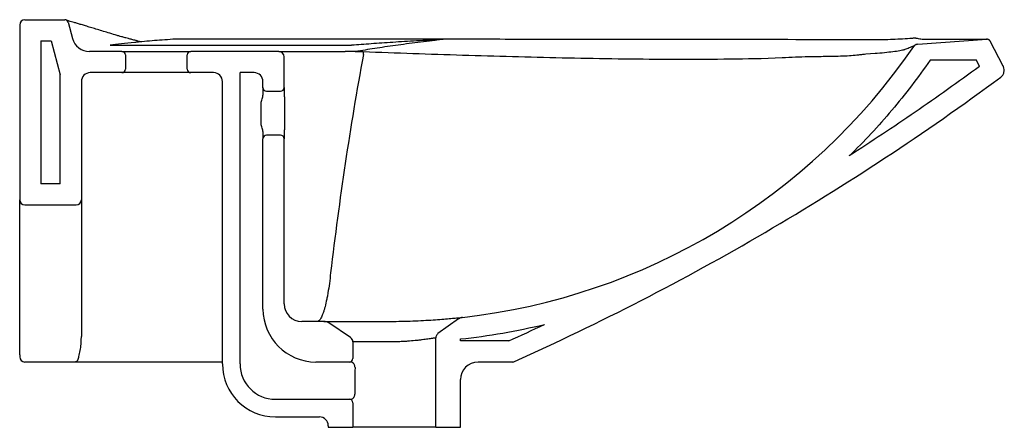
# Model space of a CAD drawing. Header units: millimetres. Extents: x 3713.19 to 3713.749, y 2470.746 to 2470.977.
import ezdxf

# ---------------------------------------------------------------- set-up
doc = ezdxf.new("R2010")
doc.units = ezdxf.units.MM
doc.layers.add('SANINDUSA', color=3, linetype='Continuous')

msp = doc.modelspace()

# ---------------------------------------------------------------- linework, layer by layer
at = {"layer": 'SANINDUSA'}
for p, q in [((3713.190061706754, 2470.974038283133), (3713.190061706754, 2470.875038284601)), ((3713.19306170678, 2470.977038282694), (3713.215579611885, 2470.977038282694)), ((3713.217511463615, 2470.975555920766), (3713.219951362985, 2470.966450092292)), ((3713.305752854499, 2470.966000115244), (3713.280348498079, 2470.966001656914)), ((3713.429901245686, 2470.965991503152), (3713.399879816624, 2470.965994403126)), ((3713.429889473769, 2470.965990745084), (3713.399897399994, 2470.965993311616)), ((3713.202061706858, 2470.965038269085), (3713.20790634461, 2470.965038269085)), ((3713.202061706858, 2470.965038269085), (3713.202061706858, 2470.884038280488)), ((3713.20790634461, 2470.965038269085), (3713.213061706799, 2470.945798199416)), ((3713.430161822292, 2470.96596077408), (3713.430198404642, 2470.965969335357)), ((3713.43049519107, 2470.965941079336), (3713.430161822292, 2470.96596077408)), ((3713.441024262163, 2470.965931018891), (3713.43049519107, 2470.965941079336)), ((3713.430519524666, 2470.965947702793), (3713.430513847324, 2470.965947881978)), ((3713.699488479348, 2470.963142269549), (3713.738617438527, 2470.965944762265)), ((3713.747932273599, 2470.950772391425), (3713.740531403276, 2470.964879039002)), ((3713.248061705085, 2470.959038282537), (3713.229610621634, 2470.959038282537)), ((3713.248061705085, 2470.959038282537), (3713.287061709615, 2470.959038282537)), ((3713.250061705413, 2470.957038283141), (3713.250061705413, 2470.949038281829)), ((3713.285061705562, 2470.949038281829), (3713.285061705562, 2470.957038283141)), ((3713.337061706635, 2470.959038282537), (3713.287061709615, 2470.959038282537)), ((3713.337061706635, 2470.959038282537), (3713.374578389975, 2470.959038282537)), ((3713.340061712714, 2470.938538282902), (3713.340061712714, 2470.956038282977)), ((3713.610569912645, 2470.955114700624), (3713.622616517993, 2470.95561447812)), ((3713.669996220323, 2470.957619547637), (3713.675231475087, 2470.958014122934)), ((3713.732667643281, 2470.954038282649), (3713.706420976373, 2470.954038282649)), ((3713.734508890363, 2470.950528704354), (3713.732667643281, 2470.954038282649)), ((3713.213061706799, 2470.884038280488), (3713.213061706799, 2470.945798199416)), ((3713.248061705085, 2470.947038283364), (3713.23006170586, 2470.947038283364)), ((3713.287061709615, 2470.947038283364), (3713.248061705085, 2470.947038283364)), ((3713.300061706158, 2470.947038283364), (3713.287061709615, 2470.947038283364)), ((3713.323061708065, 2470.947038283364), (3713.315061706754, 2470.947038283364)), ((3713.315061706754, 2470.781914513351), (3713.315061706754, 2470.947038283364)), ((3713.225061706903, 2470.942038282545), (3713.225061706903, 2470.875038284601)), ((3713.30506170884, 2470.781914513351), (3713.30506170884, 2470.942038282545)), ((3713.328061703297, 2470.938538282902), (3713.328061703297, 2470.942038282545)), ((3713.33006170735, 2470.936538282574), (3713.338061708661, 2470.936538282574)), ((3713.32706170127, 2470.917535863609), (3713.32706170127, 2470.930239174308)), ((3713.338061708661, 2470.911538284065), (3713.33006170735, 2470.911538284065)), ((3713.328061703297, 2470.813038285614), (3713.328061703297, 2470.909538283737)), ((3713.340061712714, 2470.816038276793), (3713.340061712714, 2470.909538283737)), ((3713.213061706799, 2470.884038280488), (3713.202061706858, 2470.884038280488)), ((3713.190061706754, 2470.787069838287), (3713.190061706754, 2470.875038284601)), ((3713.19306170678, 2470.872038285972), (3713.222061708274, 2470.872038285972)), ((3713.225061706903, 2470.875038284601), (3713.225061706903, 2470.797435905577)), ((3713.362547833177, 2470.80603828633), (3713.350061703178, 2470.80603828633)), ((3713.362547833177, 2470.80603828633), (3713.39864758, 2470.80603828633)), ((3713.377725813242, 2470.796928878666), (3713.365321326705, 2470.80519853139)), ((3713.438913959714, 2470.807416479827), (3713.427317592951, 2470.799130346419)), ((3713.225035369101, 2470.796834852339), (3713.225061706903, 2470.797435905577)), ((3713.379061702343, 2470.79443272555), (3713.379061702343, 2470.785038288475)), ((3713.400262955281, 2470.79443272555), (3713.379061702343, 2470.79443272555)), ((3713.426061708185, 2470.746038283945), (3713.426061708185, 2470.796689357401)), ((3713.440061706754, 2470.795038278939), (3713.440061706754, 2470.796113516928)), ((3713.46748869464, 2470.795038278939), (3713.440061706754, 2470.795038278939)), ((3713.190061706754, 2470.787069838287), (3713.190061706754, 2470.786038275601)), ((3713.221562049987, 2470.783038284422), (3713.19306170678, 2470.783038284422)), ((3713.230106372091, 2470.783038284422), (3713.228358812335, 2470.783038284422)), ((3713.232644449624, 2470.783038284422), (3713.230106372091, 2470.783038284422)), ((3713.377061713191, 2470.783038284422), (3713.358061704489, 2470.783038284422)), ((3713.378146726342, 2470.783038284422), (3713.377061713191, 2470.783038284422)), ((3713.469419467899, 2470.783038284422), (3713.450061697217, 2470.783038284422)), ((3713.440061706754, 2470.746038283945), (3713.440061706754, 2470.773038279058)), ((3713.335061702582, 2470.761914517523), (3713.377061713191, 2470.761914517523)), ((3713.377061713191, 2470.761914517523), (3713.378089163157, 2470.761914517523)), ((3713.379061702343, 2470.75991451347), (3713.379061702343, 2470.746038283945)), ((3713.335061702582, 2470.751914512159), (3713.360061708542, 2470.751914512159)), ((3713.365061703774, 2470.746914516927), (3713.365061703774, 2470.746038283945)), ((3713.365061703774, 2470.746038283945), (3713.379061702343, 2470.746038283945)), ((3713.426061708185, 2470.746038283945), (3713.379061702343, 2470.746038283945)), ((3713.426061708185, 2470.746038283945), (3713.440061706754, 2470.746038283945))]:
    msp.add_line(p, q, dxfattribs=at)
at = {"layer": 'SANINDUSA', "flags": 128}
for points in [[(3713.399897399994, 2470.965993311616), (3713.355116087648, 2470.965997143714), (3713.321557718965, 2470.965999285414), (3713.28034016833, 2470.966001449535)], [(3713.241360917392, 2470.962602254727), (3713.278802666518, 2470.962609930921), (3713.317835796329, 2470.962619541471), (3713.375703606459, 2470.962638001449)], [(3713.674091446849, 2470.965568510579), (3713.674166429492, 2470.965626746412), (3713.674187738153, 2470.965629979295)]]:
    msp.add_lwpolyline(points, dxfattribs=at)
at = {"layer": 'SANINDUSA'}
for centre, radius, start, end in [((3713.193061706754, 2470.974038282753), 0.003000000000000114, 90, 180), ((3713.215579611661, 2470.975038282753), 0.002000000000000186, 14.99999999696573, 90), ((3713.229610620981, 2470.969038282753), 0.01000000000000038, 194.9999999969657, 270), ((3713.429870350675, 2470.964564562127), 0.001426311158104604, 78.2083462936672, 89.23179078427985), ((3713.429901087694, 2470.963991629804), 0.002000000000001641, 81.3729399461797, 89.99425146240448), ((3713.255548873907, 2470.963308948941), 0.002000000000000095, 64.51448092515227, 76.57141754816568), ((3713.40083195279, 2471.165845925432), 0.3598076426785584, 276.4512304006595, 325.4601983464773), ((3713.248061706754, 2470.957038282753), 0.002000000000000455, 0, 90), ((3713.287061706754, 2470.957038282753), 0.001999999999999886, 90, 180), ((3713.337061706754, 2470.956038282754), 0.00299999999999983, 0, 90), ((3713.379409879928, 2470.957666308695), 0.005598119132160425, 356.0261645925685, 13.2701111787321), ((3713.230061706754, 2470.942038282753), 0.005, 90, 180), ((3713.248061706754, 2470.949038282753), 0.002000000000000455, 270, 0), ((3713.287061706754, 2470.949038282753), 0.001999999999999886, 180, 270), ((3713.300061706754, 2470.942038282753), 0.005, 0, 90), ((3713.323061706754, 2470.942038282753), 0.005, 0, 90), ((3713.330061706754, 2470.938538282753), 0.00200000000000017, 180, 270), ((3713.338061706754, 2470.938538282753), 0.00200000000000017, 270, 0), ((3713.330061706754, 2470.909538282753), 0.001999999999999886, 90, 180), ((3713.338061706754, 2470.909538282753), 0.001999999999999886, 0, 90), ((3713.193061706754, 2470.875038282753), 0.003000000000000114, 180, 270), ((3713.222061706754, 2470.875038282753), 0.003000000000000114, 270, 0), ((3713.350061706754, 2470.816038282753), 0.01, 180, 270), ((3713.358061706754, 2470.813038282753), 0.03, 180, 270), ((3713.362547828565, 2470.801038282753), 0.005000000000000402, 56.3099324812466, 90), ((3713.376061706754, 2470.794432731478), 0.003000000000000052, 0, 56.3099324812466), ((3713.193061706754, 2470.786038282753), 0.003000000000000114, 180, 270), ((3713.335061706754, 2470.781914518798), 0.03, 180, 270), ((3713.335061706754, 2470.781914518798), 0.02, 180, 270), ((3713.377061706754, 2470.785038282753), 0.00200000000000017, 270, 0), ((3713.450061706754, 2470.773038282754), 0.01, 90, 180), ((3713.377061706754, 2470.759914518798), 0.001999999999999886, 0, 90), ((3713.360061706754, 2470.746914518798), 0.005, 0, 90)]:
    msp.add_arc(centre, radius, start, end, dxfattribs=at)
msp.add_ellipse((3713.402561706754, 2469.815397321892), major_axis=(0, 1.9902623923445), ratio=0.01281238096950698, start_param=1.064820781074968, end_param=1.073487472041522, dxfattribs=at)
for points, knots in [([(3713.246263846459, 2470.967848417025), (3713.245629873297, 2470.968029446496), (3713.243502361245, 2470.968668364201), (3713.24028271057, 2470.969630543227), (3713.236611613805, 2470.970729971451), (3713.233264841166, 2470.971736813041), (3713.230195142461, 2470.972663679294), (3713.227429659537, 2470.973502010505), (3713.224963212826, 2470.974251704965), (3713.222806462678, 2470.974911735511), (3713.220929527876, 2470.975479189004), (3713.219373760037, 2470.975925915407), (3713.218131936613, 2470.976270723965), (3713.217197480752, 2470.976522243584), (3713.2168395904, 2470.976619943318), (3713.216672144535, 2470.976665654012)], [0, 0, 0, 0, 0.0384017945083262, 0.1211424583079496, 0.2013329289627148, 0.2830072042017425, 0.3645479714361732, 0.4459957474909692, 0.5273919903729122, 0.6087789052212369, 0.690147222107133, 0.7701559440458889, 0.849732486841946, 0.9296944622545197, 1, 1, 1, 1]), ([(3713.248333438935, 2470.967243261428), (3713.247927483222, 2470.967359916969), (3713.247208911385, 2470.967566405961), (3713.246550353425, 2470.967762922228), (3713.246263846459, 2470.967848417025)], [0, 0, 0, 0, 0.5649479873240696, 1, 1, 1, 1]), ([(3713.251766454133, 2470.96631094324), (3713.251279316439, 2470.966434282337), (3713.250029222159, 2470.966750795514), (3713.2489647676, 2470.967059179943), (3713.248315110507, 2470.967247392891)], [0, 0, 0, 0, 0.38968076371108, 1, 1, 1, 1]), ([(3713.256016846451, 2470.965254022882), (3713.255250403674, 2470.965439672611), (3713.253779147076, 2470.965796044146), (3713.252409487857, 2470.966143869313), (3713.251753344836, 2470.966310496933)], [0, 0, 0, 0, 0.5209443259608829, 1, 1, 1, 1]), ([(3713.280340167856, 2470.966001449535), (3713.280158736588, 2470.966001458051), (3713.279973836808, 2470.966001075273), (3713.27960818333, 2470.96599958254), (3713.279426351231, 2470.965998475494), (3713.279064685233, 2470.965995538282), (3713.278885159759, 2470.965993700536), (3713.278542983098, 2470.965989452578), (3713.278378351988, 2470.965987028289), (3713.278062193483, 2470.965981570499), (3713.277912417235, 2470.965978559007), (3713.277637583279, 2470.9659721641), (3713.277511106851, 2470.965968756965), (3713.27716537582, 2470.965957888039), (3713.276990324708, 2470.965950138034), (3713.276873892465, 2470.965942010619)], [0, 0, 0, 0, 0.1250000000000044, 0.1250000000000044, 0.2500000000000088, 0.2500000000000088, 0.3750000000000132, 0.3750000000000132, 0.5000000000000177, 0.5000000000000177, 0.6250000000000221, 0.6250000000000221, 0.7500000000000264, 0.7500000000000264, 1, 1, 1, 1]), ([(3713.378486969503, 2470.962706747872), (3713.381942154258, 2470.962993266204), (3713.385608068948, 2470.963276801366), (3713.393360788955, 2470.963837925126), (3713.397448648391, 2470.964115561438), (3713.403883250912, 2470.96452665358), (3713.406079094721, 2470.964662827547), (3713.410572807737, 2470.964933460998), (3713.412871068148, 2470.965067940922), (3713.419911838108, 2470.965468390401), (3713.424802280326, 2470.965731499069), (3713.429889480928, 2470.965990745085)], [0, 0, 0, 0, 0.250000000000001, 0.250000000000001, 0.500000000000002, 0.500000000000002, 0.6250000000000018, 0.6250000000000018, 0.7500000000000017, 0.7500000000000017, 1, 1, 1, 1]), ([(3713.696408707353, 2470.966468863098), (3713.692703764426, 2470.966204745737), (3713.685287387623, 2470.965676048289), (3713.677825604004, 2470.965604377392), (3713.674091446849, 2470.965568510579)], [0, 0, 0, 0, 0.4995623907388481, 1, 1, 1, 1]), ([(3713.698614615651, 2470.966459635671), (3713.698484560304, 2470.966481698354), (3713.698202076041, 2470.966529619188), (3713.697416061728, 2470.966536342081), (3713.696744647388, 2470.966491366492), (3713.696408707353, 2470.966468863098)], [0, 0, 0, 0, 0.2988920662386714, 0.6492028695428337, 1, 1, 1, 1]), ([(3713.703626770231, 2470.96575388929), (3713.702854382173, 2470.965783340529), (3713.701307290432, 2470.965842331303), (3713.699513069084, 2470.966253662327), (3713.698614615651, 2470.966459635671)], [0, 0, 0, 0, 0.4992516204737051, 1, 1, 1, 1]), ([(3713.255275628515, 2470.964158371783), (3713.252567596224, 2470.963901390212), (3713.250052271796, 2470.963643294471), (3713.245411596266, 2470.963124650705), (3713.243285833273, 2470.962864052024), (3713.241360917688, 2470.962602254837)], [0, 0, 0, 0, 0.5, 0.5, 1, 1, 1, 1]), ([(3713.258943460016, 2470.964567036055), (3713.258851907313, 2470.964549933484), (3713.258740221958, 2470.964532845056), (3713.258496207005, 2470.964498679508), (3713.258363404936, 2470.964481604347), (3713.257944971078, 2470.964430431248), (3713.257639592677, 2470.964396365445), (3713.256682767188, 2470.964294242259), (3713.255991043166, 2470.964226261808), (3713.255275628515, 2470.964158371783)], [0, 0, 0, 0, 0.1249999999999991, 0.1249999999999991, 0.2499999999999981, 0.2499999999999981, 0.4999999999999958, 0.4999999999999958, 1, 1, 1, 1]), ([(3713.258849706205, 2470.964565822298), (3713.258837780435, 2470.964565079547), (3713.258708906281, 2470.964557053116), (3713.258286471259, 2470.964558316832), (3713.257610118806, 2470.964662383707), (3713.256851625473, 2470.964914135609), (3713.256511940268, 2470.965078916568), (3713.25641323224, 2470.965126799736)], [0, 0, 0, 0, 0.02689027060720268, 0.2905859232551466, 0.5731221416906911, 0.8759549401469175, 1, 1, 1, 1]), ([(3713.276873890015, 2470.96594201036), (3713.274849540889, 2470.965798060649), (3713.27080017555, 2470.965510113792), (3713.264937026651, 2470.96506002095), (3713.261270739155, 2470.964752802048), (3713.259347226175, 2470.96459162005)], [0, 0, 0, 0, 0.3221233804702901, 0.6443529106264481, 1, 1, 1, 1]), ([(3713.375703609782, 2470.962638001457), (3713.376019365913, 2470.962638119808), (3713.376320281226, 2470.962640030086), (3713.376752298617, 2470.962645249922), (3713.376891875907, 2470.962647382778), (3713.377156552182, 2470.962652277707), (3713.377282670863, 2470.962655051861), (3713.377523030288, 2470.962661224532), (3713.377637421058, 2470.962664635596), (3713.377849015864, 2470.962671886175), (3713.37794703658, 2470.962675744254), (3713.378218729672, 2470.962687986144), (3713.378370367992, 2470.962697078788), (3713.378486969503, 2470.962706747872)], [0, 0, 0, 0, 0.2500000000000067, 0.2500000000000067, 0.3750000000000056, 0.3750000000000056, 0.5000000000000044, 0.5000000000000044, 0.6250000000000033, 0.6250000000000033, 0.7500000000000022, 0.7500000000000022, 1, 1, 1, 1]), ([(3713.430495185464, 2470.965941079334), (3713.430272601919, 2470.965907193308), (3713.430027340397, 2470.965873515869), (3713.429524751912, 2470.965806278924), (3713.429265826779, 2470.965772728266), (3713.428478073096, 2470.965672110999), (3713.427938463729, 2470.965605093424), (3713.4263056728, 2470.965403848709), (3713.425197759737, 2470.965269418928), (3713.421873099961, 2470.964864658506), (3713.419653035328, 2470.964592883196), (3713.415270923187, 2470.964045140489), (3713.413106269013, 2470.963769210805), (3713.408848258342, 2470.963213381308), (3713.406754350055, 2470.962933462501), (3713.400592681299, 2470.962088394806), (3713.396643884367, 2470.961517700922), (3713.389097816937, 2470.96036491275), (3713.3854992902, 2470.959782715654), (3713.382081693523, 2470.959196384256)], [0, 0, 0, 0, 0.01562499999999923, 0.01562499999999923, 0.03124999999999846, 0.03124999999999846, 0.06249999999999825, 0.06249999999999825, 0.1249999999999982, 0.1249999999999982, 0.2499999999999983, 0.2499999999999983, 0.3749999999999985, 0.3749999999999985, 0.4999999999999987, 0.4999999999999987, 0.7499999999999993, 0.7499999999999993, 1, 1, 1, 1]), ([(3713.430513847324, 2470.965947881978), (3713.430451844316, 2470.965947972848), (3713.430349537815, 2470.965948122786), (3713.430240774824, 2470.965963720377), (3713.430197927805, 2470.965969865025)], [0, 0, 0, 0, 0.6060514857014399, 0.9999999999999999, 0.9999999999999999, 0.9999999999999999, 0.9999999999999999]), ([(3713.674189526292, 2470.96562267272), (3713.661075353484, 2470.965652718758), (3713.59962740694, 2470.965793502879), (3713.521916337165, 2470.965871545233), (3713.457317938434, 2470.965921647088), (3713.441050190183, 2470.965934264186)], [0, 0, 0, 0, 0.1687432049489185, 0.7906654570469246, 1, 1, 1, 1]), ([(3713.698284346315, 2470.962789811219), (3713.697643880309, 2470.962440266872), (3713.696413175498, 2470.961768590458), (3713.694827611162, 2470.961072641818), (3713.693444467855, 2470.960572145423), (3713.692519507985, 2470.960327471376), (3713.692187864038, 2470.960239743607)], [0, 0, 0, 0, 0.3342666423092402, 0.6423191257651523, 0.8717536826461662, 1, 1, 1, 1]), ([(3713.699488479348, 2470.963142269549), (3713.699153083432, 2470.963084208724), (3713.698482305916, 2470.962968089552), (3713.697704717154, 2470.962457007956), (3713.697355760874, 2470.962017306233), (3713.697217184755, 2470.961842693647)], [0, 0, 0, 0, 0.3761345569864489, 0.7522530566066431, 1, 1, 1, 1]), ([(3713.738589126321, 2470.965943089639), (3713.738491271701, 2470.965933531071), (3713.738289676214, 2470.965913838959), (3713.736880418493, 2470.965887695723), (3713.734842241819, 2470.965864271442), (3713.732292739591, 2470.965843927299), (3713.729108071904, 2470.965825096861), (3713.725286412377, 2470.965807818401), (3713.720841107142, 2470.965792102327), (3713.715757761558, 2470.965777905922), (3713.710088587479, 2470.965765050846), (3713.705780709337, 2470.965757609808), (3713.703626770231, 2470.96575388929)], [0, 0, 0, 0, 0.111253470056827, 0.2291991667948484, 0.3254073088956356, 0.4216154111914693, 0.5181165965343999, 0.6146178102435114, 0.7108165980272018, 0.8070154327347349, 0.9035077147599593, 1, 1, 1, 1]), ([(3713.740531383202, 2470.964879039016), (3713.740507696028, 2470.964922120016), (3713.740460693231, 2470.965007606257), (3713.740379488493, 2470.965128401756), (3713.740291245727, 2470.965242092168), (3713.740195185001, 2470.965348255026), (3713.74009152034, 2470.965446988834), (3713.739980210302, 2470.96553825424), (3713.739861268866, 2470.965622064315), (3713.739693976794, 2470.965722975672), (3713.739473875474, 2470.965827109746), (3713.739196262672, 2470.965910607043), (3713.738908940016, 2470.965954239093), (3713.738715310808, 2470.965947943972), (3713.738617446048, 2470.965944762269)], [0, 0, 0, 0, 0.06359910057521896, 0.1262005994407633, 0.1881281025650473, 0.2497158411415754, 0.3113035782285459, 0.3732310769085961, 0.4358325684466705, 0.4994316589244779, 0.6259311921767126, 0.7497158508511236, 0.8735004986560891, 1, 1, 1, 1]), ([(3713.384994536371, 2470.957278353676), (3713.381221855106, 2470.936774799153), (3713.377808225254, 2470.916193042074), (3713.371629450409, 2470.874945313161), (3713.368864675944, 2470.854279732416), (3713.366403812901, 2470.833590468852)], [0, 0, 0, 0, 0.5, 0.5, 1, 1, 1, 1]), ([(3713.380268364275, 2470.959041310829), (3713.379831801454, 2470.95903141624), (3713.379381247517, 2470.959018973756), (3713.378457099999, 2470.959008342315), (3713.377982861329, 2470.959010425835), (3713.377491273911, 2470.959010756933)], [0, 0, 0, 0, 0.5, 0.5, 1, 1, 1, 1]), ([(3713.380268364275, 2470.959041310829), (3713.380977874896, 2470.959040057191), (3713.381718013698, 2470.959032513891), (3713.38326655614, 2470.959002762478), (3713.384054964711, 2470.958980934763), (3713.384858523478, 2470.958951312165)], [0, 0, 0, 0, 0.5, 0.5, 1, 1, 1, 1]), ([(3713.384858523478, 2470.958951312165), (3713.403671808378, 2470.958257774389), (3713.42248725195, 2470.957608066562), (3713.460120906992, 2470.956442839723), (3713.478939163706, 2470.955926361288), (3713.507166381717, 2470.955316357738), (3713.516574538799, 2470.955140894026), (3713.53538771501, 2470.95486346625), (3713.544792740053, 2470.954761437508), (3713.563597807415, 2470.954655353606), (3713.572997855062, 2470.954651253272), (3713.591790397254, 2470.954774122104), (3713.601182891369, 2470.954901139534), (3713.610569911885, 2470.955114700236)], [0, 0, 0, 0, 0.2499999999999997, 0.2499999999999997, 0.4999999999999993, 0.4999999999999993, 0.6249999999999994, 0.6249999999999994, 0.7499999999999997, 0.7499999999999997, 0.8749999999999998, 0.8749999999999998, 1, 1, 1, 1]), ([(3713.622616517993, 2470.95561447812), (3713.625083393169, 2470.95573608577), (3713.630014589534, 2470.955979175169), (3713.636646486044, 2470.956145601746), (3713.642303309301, 2470.956239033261), (3713.646993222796, 2470.956302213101), (3713.651994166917, 2470.956379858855), (3713.657044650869, 2470.956516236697), (3713.662047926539, 2470.956760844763), (3713.664639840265, 2470.957044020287), (3713.665978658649, 2470.957190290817)], [0, 0, 0, 0, 0.1461683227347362, 0.2921853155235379, 0.3901742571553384, 0.4885224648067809, 0.5864838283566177, 0.7212215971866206, 0.856000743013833, 1, 1, 1, 1]), ([(3713.665978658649, 2470.957190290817), (3713.666795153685, 2470.957291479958), (3713.668443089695, 2470.957495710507), (3713.669475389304, 2470.957578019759), (3713.669996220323, 2470.957619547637)], [0, 0, 0, 0, 0.4954652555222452, 1, 1, 1, 1]), ([(3713.675231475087, 2470.958014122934), (3713.675615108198, 2470.958042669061), (3713.678143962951, 2470.958230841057), (3713.681961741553, 2470.958602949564), (3713.686568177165, 2470.959142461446), (3713.690051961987, 2470.959690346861), (3713.691753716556, 2470.960115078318), (3713.692187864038, 2470.960239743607)], [0, 0, 0, 0, 0.04436999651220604, 0.2924806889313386, 0.5419563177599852, 0.7914422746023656, 1, 1, 1, 1]), ([(3713.706420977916, 2470.954038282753), (3713.699605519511, 2470.944205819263), (3713.692372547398, 2470.934782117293), (3713.677100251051, 2470.916724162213), (3713.669060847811, 2470.908089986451), (3713.660621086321, 2470.899847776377)], [0, 0, 0, 0, 0.5, 0.5, 1, 1, 1, 1]), ([(3713.734508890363, 2470.950528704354), (3713.722390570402, 2470.941807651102), (3713.69814293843, 2470.924357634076), (3713.67313215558, 2470.908020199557), (3713.660621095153, 2470.899847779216)], [0, 0, 0, 0, 0.4997733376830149, 1, 1, 1, 1]), ([(3713.746472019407, 2470.944425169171), (3713.746891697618, 2470.944803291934), (3713.747731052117, 2470.945559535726), (3713.7484246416, 2470.947142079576), (3713.748584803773, 2470.948836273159), (3713.748284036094, 2470.950065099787), (3713.747983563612, 2470.950669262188), (3713.747932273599, 2470.950772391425)], [0, 0, 0, 0, 0.2377658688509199, 0.4755306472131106, 0.7132950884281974, 0.951060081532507, 1, 1, 1, 1]), ([(3713.470648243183, 2470.783301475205), (3713.494917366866, 2470.794197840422), (3713.518934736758, 2470.805757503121), (3713.566359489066, 2470.830163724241), (3713.589766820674, 2470.843010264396), (3713.635869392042, 2470.869939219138), (3713.658564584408, 2470.884021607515), (3713.703146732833, 2470.913360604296), (3713.725033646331, 2470.92861717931), (3713.746472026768, 2470.944425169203)], [0, 0, 0, 0, 0.2499999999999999, 0.2499999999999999, 0.4999999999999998, 0.4999999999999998, 0.7499999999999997, 0.7499999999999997, 1, 1, 1, 1]), ([(3713.328135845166, 2470.935190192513), (3713.328125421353, 2470.93573156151), (3713.328115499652, 2470.936208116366), (3713.328101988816, 2470.936829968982), (3713.328097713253, 2470.937021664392), (3713.328089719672, 2470.937373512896), (3713.328085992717, 2470.937534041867), (3713.328075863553, 2470.937964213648), (3713.328070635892, 2470.938177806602), (3713.328063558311, 2470.938464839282), (3713.328061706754, 2470.938538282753), (3713.328061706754, 2470.938538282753)], [0, 0, 0, 0, 0.2499999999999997, 0.2499999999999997, 0.3749999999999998, 0.3749999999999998, 0.5, 0.5, 0.75, 0.75, 1, 1, 1, 1]), ([(3713.340061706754, 2470.938538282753), (3713.340061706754, 2470.938538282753), (3713.340064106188, 2470.938443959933), (3713.340070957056, 2470.938166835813), (3713.340073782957, 2470.938051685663), (3713.340080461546, 2470.937774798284), (3713.340084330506, 2470.937612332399), (3713.340097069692, 2470.937065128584), (3713.340107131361, 2470.936618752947), (3713.340123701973, 2470.935827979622), (3713.340129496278, 2470.935542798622), (3713.34014131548, 2470.934935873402), (3713.34014729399, 2470.934616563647), (3713.34016517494, 2470.933612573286), (3713.340177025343, 2470.932882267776), (3713.340193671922, 2470.931693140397), (3713.340199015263, 2470.931281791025), (3713.340208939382, 2470.930445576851), (3713.340218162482, 2470.929591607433), (3713.340225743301, 2470.928702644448), (3713.340232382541, 2470.927795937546), (3713.340235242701, 2470.927331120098), (3713.340242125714, 2470.925930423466), (3713.340244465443, 2470.924991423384), (3713.340244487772, 2470.923575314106), (3713.34024391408, 2470.923102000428), (3713.340241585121, 2470.92215273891), (3713.34023983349, 2470.921680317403), (3713.340233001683, 2470.920288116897), (3713.34022632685, 2470.919385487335), (3713.340213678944, 2470.918070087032), (3713.340208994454, 2470.917635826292), (3713.340199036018, 2470.916796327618), (3713.340193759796, 2470.916390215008), (3713.340177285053, 2470.915211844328), (3713.340165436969, 2470.91447916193), (3713.340141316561, 2470.913123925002), (3713.340129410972, 2470.912521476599), (3713.340112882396, 2470.9117320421), (3713.340107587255, 2470.911487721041), (3713.34009758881, 2470.911037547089), (3713.340092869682, 2470.910831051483), (3713.340080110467, 2470.910282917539), (3713.340073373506, 2470.910007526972), (3713.340064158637, 2470.90963467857), (3713.340061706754, 2470.909538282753), (3713.340061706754, 2470.909538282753)], [0, 0, 0, 0, 0.06250000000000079, 0.06250000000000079, 0.09375000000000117, 0.09375000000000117, 0.1250000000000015, 0.1250000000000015, 0.1875000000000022, 0.1875000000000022, 0.2187500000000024, 0.2187500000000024, 0.2500000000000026, 0.2500000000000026, 0.3125000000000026, 0.3125000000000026, 0.3437500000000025, 0.3437500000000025, 0.3750000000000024, 0.4062500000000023, 0.4062500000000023, 0.4375000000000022, 0.4375000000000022, 0.5000000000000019, 0.5000000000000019, 0.5312500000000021, 0.5312500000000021, 0.5625000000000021, 0.5625000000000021, 0.6250000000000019, 0.6250000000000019, 0.6562500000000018, 0.6562500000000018, 0.6875000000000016, 0.6875000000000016, 0.7500000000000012, 0.7500000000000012, 0.812500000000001, 0.812500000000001, 0.8437500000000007, 0.8437500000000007, 0.8750000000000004, 0.8750000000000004, 0.9375000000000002, 0.9375000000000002, 1, 1, 1, 1]), ([(3713.327061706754, 2470.930239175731), (3713.327359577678, 2470.931095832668), (3713.327614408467, 2470.931941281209), (3713.327907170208, 2470.933187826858), (3713.327989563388, 2470.933601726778), (3713.328106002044, 2470.934413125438), (3713.32814024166, 2470.934808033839), (3713.328135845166, 2470.935190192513)], [0, 0, 0, 0, 0.4999999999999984, 0.4999999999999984, 0.7499999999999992, 0.7499999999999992, 1, 1, 1, 1]), ([(3713.328131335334, 2470.912654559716), (3713.32813573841, 2470.913029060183), (3713.328101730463, 2470.913414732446), (3713.327987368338, 2470.91420504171), (3713.327906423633, 2470.91460991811), (3713.327613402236, 2470.915848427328), (3713.327358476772, 2470.916687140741), (3713.327061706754, 2470.917535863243)], [0, 0, 0, 0, 0.25, 0.25, 0.5, 0.5, 1, 1, 1, 1]), ([(3713.328061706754, 2470.909538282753), (3713.328061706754, 2470.909538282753), (3713.328063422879, 2470.909606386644), (3713.328070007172, 2470.909873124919), (3713.328074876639, 2470.91007176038), (3713.328087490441, 2470.910605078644), (3713.328095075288, 2470.910933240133), (3713.328112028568, 2470.911705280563), (3713.328121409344, 2470.912149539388), (3713.328131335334, 2470.912654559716)], [0, 0, 0, 0, 0.25, 0.25, 0.5, 0.5, 0.75, 0.75, 1, 1, 1, 1]), ([(3713.366403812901, 2470.833590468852), (3713.366197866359, 2470.831500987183), (3713.365968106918, 2470.829512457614), (3713.36546680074, 2470.825727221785), (3713.365195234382, 2470.823930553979), (3713.36483185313, 2470.821805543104), (3713.364757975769, 2470.821386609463), (3713.364607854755, 2470.820561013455), (3713.364531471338, 2470.820153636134), (3713.364299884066, 2470.818955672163), (3713.364142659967, 2470.81819114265), (3713.363663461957, 2470.815996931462), (3713.363334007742, 2470.814666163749), (3713.362827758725, 2470.812865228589), (3713.362656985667, 2470.812297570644), (3713.362398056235, 2470.81149578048), (3713.362311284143, 2470.811236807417), (3713.362136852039, 2470.810735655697), (3713.362049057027, 2470.810493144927), (3713.36161108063, 2470.809331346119), (3713.361262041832, 2470.808557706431), (3713.360568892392, 2470.807311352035), (3713.360224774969, 2470.806838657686), (3713.359713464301, 2470.806360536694), (3713.359543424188, 2470.806239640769), (3713.359207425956, 2470.806078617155), (3713.359041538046, 2470.806038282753), (3713.358877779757, 2470.806038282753)], [0, 0, 0, 0, 0.1250000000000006, 0.1250000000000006, 0.2500000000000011, 0.2500000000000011, 0.2812500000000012, 0.2812500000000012, 0.3125000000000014, 0.3125000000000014, 0.3750000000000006, 0.3750000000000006, 0.4999999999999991, 0.4999999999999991, 0.5624999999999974, 0.5624999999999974, 0.5937499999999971, 0.5937499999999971, 0.6249999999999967, 0.6249999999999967, 0.7499999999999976, 0.7499999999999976, 0.8749999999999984, 0.8749999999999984, 0.9374999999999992, 0.9374999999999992, 1, 1, 1, 1]), ([(3713.398690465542, 2470.80603828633), (3713.39869048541, 2470.80603828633), (3713.400818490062, 2470.806038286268), (3713.405141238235, 2470.806078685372), (3713.411517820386, 2470.806246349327), (3713.417625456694, 2470.806511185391), (3713.423306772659, 2470.806840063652), (3713.428395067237, 2470.807203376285), (3713.432824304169, 2470.807566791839), (3713.436450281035, 2470.807894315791), (3713.439129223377, 2470.808147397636), (3713.440635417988, 2470.808287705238), (3713.440845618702, 2470.808295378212), (3713.440905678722, 2470.808297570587)], [0, 0, 0, 0, 9.769136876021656e-07, 0.1046333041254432, 0.2092704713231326, 0.3138255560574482, 0.4183936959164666, 0.5232885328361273, 0.6281973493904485, 0.7362760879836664, 0.844363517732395, 0.9555304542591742, 0.9999999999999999, 0.9999999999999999, 0.9999999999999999, 0.9999999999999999]), ([(3713.441259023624, 2470.808316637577), (3713.44083549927, 2470.808268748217), (3713.440427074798, 2470.808168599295), (3713.439836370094, 2470.807942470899), (3713.439642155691, 2470.807853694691), (3713.439267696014, 2470.807652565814), (3713.439087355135, 2470.807540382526), (3713.438913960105, 2470.807416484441)], [0, 0, 0, 0, 0.5000000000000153, 0.5000000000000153, 0.7500000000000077, 0.7500000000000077, 1, 1, 1, 1]), ([(3713.427317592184, 2470.799130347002), (3713.427122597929, 2470.798991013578), (3713.426947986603, 2470.798831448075), (3713.426638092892, 2470.798473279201), (3713.42650269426, 2470.798272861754), (3713.426286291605, 2470.797852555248), (3713.426202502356, 2470.797628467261), (3713.42609001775, 2470.797164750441), (3713.426061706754, 2470.796929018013), (3713.426061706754, 2470.796689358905)], [0, 0, 0, 0, 0.25, 0.25, 0.5, 0.5, 0.75, 0.75, 1, 1, 1, 1]), ([(3713.22348126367, 2470.785902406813), (3713.223507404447, 2470.785971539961), (3713.223953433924, 2470.787151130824), (3713.224465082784, 2470.789568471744), (3713.224940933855, 2470.793158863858), (3713.225003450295, 2470.795592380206), (3713.225035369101, 2470.796834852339)], [0, 0, 0, 0, 0.01981561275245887, 0.3381057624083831, 0.6620589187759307, 1, 1, 1, 1]), ([(3713.426061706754, 2470.796689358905), (3713.426061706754, 2470.796703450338), (3713.425889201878, 2470.796684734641), (3713.425382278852, 2470.796611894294), (3713.42517159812, 2470.79658001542), (3713.424791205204, 2470.796521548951), (3713.424653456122, 2470.796500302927), (3713.42435968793, 2470.796454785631), (3713.42420332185, 2470.796430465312), (3713.423374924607, 2470.796302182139), (3713.422564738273, 2470.796177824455), (3713.421125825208, 2470.795969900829), (3713.420607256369, 2470.795896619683), (3713.419518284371, 2470.795748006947), (3713.418945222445, 2470.795672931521), (3713.417742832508, 2470.795521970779), (3713.417113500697, 2470.795446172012), (3713.415797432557, 2470.795296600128), (3713.415106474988, 2470.795222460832), (3713.412985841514, 2470.795010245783), (3713.411504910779, 2470.794882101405), (3713.409570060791, 2470.794747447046), (3713.409178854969, 2470.794721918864), (3713.408387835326, 2470.794673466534), (3713.407986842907, 2470.794650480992), (3713.40678015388, 2470.794586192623), (3713.405972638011, 2470.794549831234), (3713.403541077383, 2470.794463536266), (3713.401908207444, 2470.79443295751), (3713.400262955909, 2470.794432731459)], [0, 0, 0, 0, 0.124999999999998, 0.124999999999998, 0.1874999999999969, 0.1874999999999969, 0.2187499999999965, 0.2187499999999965, 0.249999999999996, 0.249999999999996, 0.3749999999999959, 0.3749999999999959, 0.4374999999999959, 0.4374999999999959, 0.499999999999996, 0.499999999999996, 0.562499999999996, 0.562499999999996, 0.624999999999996, 0.624999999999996, 0.7499999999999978, 0.7499999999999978, 0.7812499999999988, 0.7812499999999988, 0.8124999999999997, 0.8124999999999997, 0.8749999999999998, 0.8749999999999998, 1, 1, 1, 1]), ([(3713.223427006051, 2470.785617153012), (3713.223334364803, 2470.785224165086), (3713.223221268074, 2470.784869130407), (3713.223021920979, 2470.78439163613), (3713.222949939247, 2470.784240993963), (3713.222799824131, 2470.783966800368), (3713.222721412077, 2470.783842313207), (3713.222476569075, 2470.78350602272), (3713.222298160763, 2470.783330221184), (3713.222026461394, 2470.783156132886), (3713.221934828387, 2470.783112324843), (3713.221795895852, 2470.783068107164), (3713.221749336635, 2470.783056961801), (3713.221655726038, 2470.783042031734), (3713.22160820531, 2470.783038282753), (3713.2215620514, 2470.783038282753)], [0, 0, 0, 0, 0.2499999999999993, 0.2499999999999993, 0.3749999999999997, 0.3749999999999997, 0.5, 0.5, 0.7499999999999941, 0.7499999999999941, 0.8749999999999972, 0.8749999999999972, 0.9374999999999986, 0.9374999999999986, 1, 1, 1, 1]), ([(3713.228358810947, 2470.783038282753), (3713.227153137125, 2470.783038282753), (3713.225980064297, 2470.783038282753), (3713.224263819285, 2470.783038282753), (3713.223699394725, 2470.783038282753), (3713.222608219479, 2470.783038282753), (3713.222078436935, 2470.783038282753), (3713.2215620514, 2470.783038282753)], [0, 0, 0, 0, 0.4999999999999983, 0.4999999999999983, 0.7499999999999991, 0.7499999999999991, 1, 1, 1, 1]), ([(3713.30506170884, 2470.783038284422), (3713.298540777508, 2470.783038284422), (3713.274488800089, 2470.783038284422), (3713.250285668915, 2470.783038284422), (3713.232644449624, 2470.783038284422)], [0, 0, 0, 0, 0.2711183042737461, 1, 1, 1, 1]), ([(3713.380256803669, 2470.779999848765), (3713.38025942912, 2470.780221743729), (3713.380239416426, 2470.78043798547), (3713.380159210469, 2470.780860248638), (3713.380098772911, 2470.781064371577), (3713.379951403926, 2470.781441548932), (3713.379862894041, 2470.781619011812), (3713.379672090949, 2470.7819393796), (3713.379569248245, 2470.782084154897), (3713.37935333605, 2470.782346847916), (3713.379240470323, 2470.782464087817), (3713.379015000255, 2470.78266590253), (3713.378901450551, 2470.782751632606), (3713.378561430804, 2470.782962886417), (3713.37834513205, 2470.783038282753), (3713.378146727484, 2470.783038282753)], [0, 0, 0, 0, 0.1250000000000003, 0.1250000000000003, 0.2500000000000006, 0.2500000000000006, 0.3750000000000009, 0.3750000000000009, 0.5000000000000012, 0.5000000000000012, 0.6250000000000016, 0.6250000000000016, 0.7500000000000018, 0.7500000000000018, 1, 1, 1, 1]), ([(3713.469419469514, 2470.783038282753), (3713.469632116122, 2470.783038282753), (3713.469840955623, 2470.783060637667), (3713.470251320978, 2470.783148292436), (3713.470454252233, 2470.783214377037), (3713.470648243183, 2470.783301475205)], [0, 0, 0, 0, 0.5, 0.5, 1, 1, 1, 1]), ([(3713.378089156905, 2470.761914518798), (3713.378279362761, 2470.761914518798), (3713.378486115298, 2470.761987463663), (3713.378923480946, 2470.762262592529), (3713.379143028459, 2470.762457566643), (3713.379458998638, 2470.76284384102), (3713.379559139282, 2470.762985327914), (3713.379744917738, 2470.763296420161), (3713.379831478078, 2470.763468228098), (3713.379978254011, 2470.763835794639), (3713.380038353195, 2470.764030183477), (3713.380124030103, 2470.764444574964), (3713.380148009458, 2470.764658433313), (3713.380150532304, 2470.76487608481)], [0, 0, 0, 0, 0.2499999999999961, 0.2499999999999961, 0.4999999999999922, 0.4999999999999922, 0.6249999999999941, 0.6249999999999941, 0.7499999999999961, 0.7499999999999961, 0.874999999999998, 0.874999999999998, 1, 1, 1, 1])]:
    msp.add_open_spline(points, degree=3, knots=knots, dxfattribs=at)
for points in [[(3713.259347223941, 2470.964591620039), (3713.259248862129, 2470.964583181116), (3713.259113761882, 2470.964574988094), (3713.258943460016, 2470.964567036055)], [(3713.374839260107, 2470.959031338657), (3713.374751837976, 2470.959036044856), (3713.374664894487, 2470.959038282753), (3713.374578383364, 2470.959038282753)], [(3713.377491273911, 2470.959010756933), (3713.377102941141, 2470.959016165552), (3713.376694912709, 2470.959025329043), (3713.374839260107, 2470.959031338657)], [(3713.381389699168, 2470.9591117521), (3713.381061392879, 2470.95908267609), (3713.380688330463, 2470.959059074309), (3713.380268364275, 2470.959041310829)], [(3713.382081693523, 2470.959196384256), (3713.381894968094, 2470.959164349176), (3713.381664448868, 2470.959136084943), (3713.381389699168, 2470.9591117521)], [(3713.440061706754, 2470.796113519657), (3713.456108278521, 2470.797815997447), (3713.471989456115, 2470.800552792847), (3713.487704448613, 2470.80432885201)], [(3713.467488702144, 2470.795038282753), (3713.474252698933, 2470.798085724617), (3713.480991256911, 2470.801182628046), (3713.487704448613, 2470.80432885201)], [(3713.223481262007, 2470.785902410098), (3713.223467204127, 2470.78580596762), (3713.223449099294, 2470.785710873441), (3713.223427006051, 2470.785617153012)]]:
    msp.add_open_spline(points, degree=3, dxfattribs=at)

doc.saveas('drawing.dxf')
